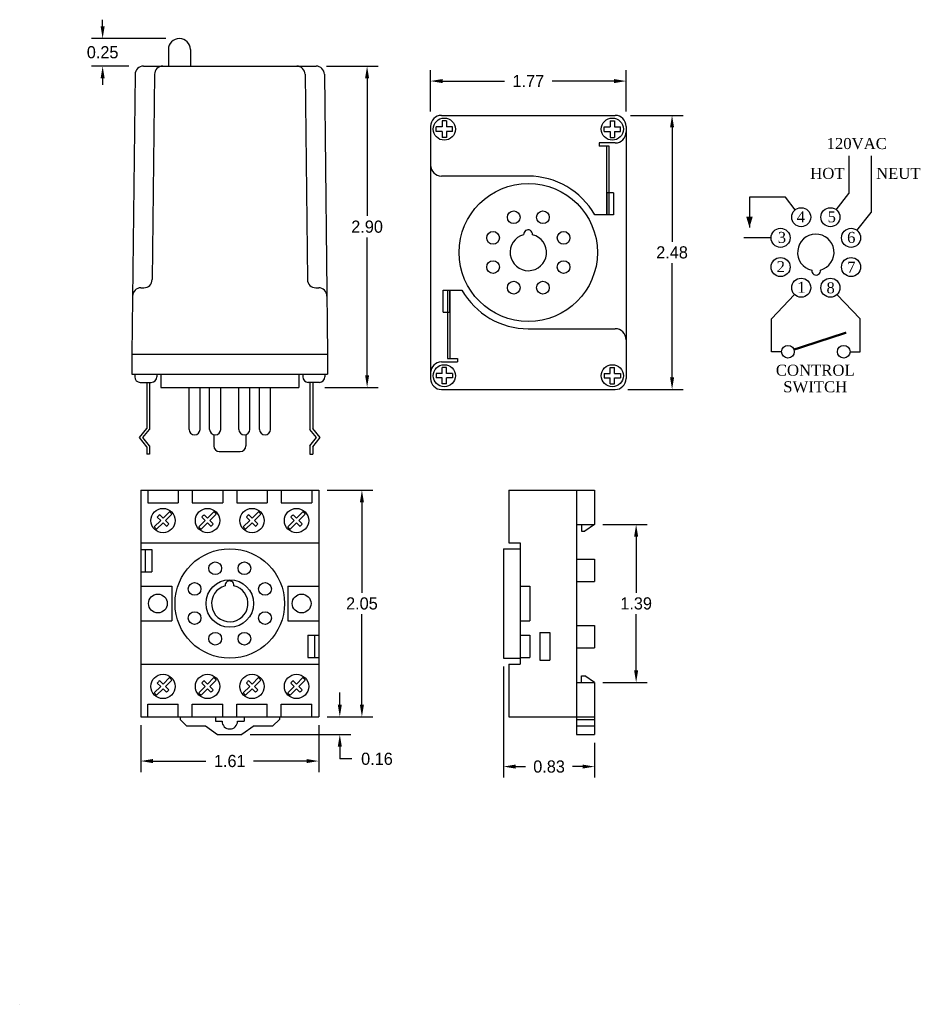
# Model space of a CAD drawing. Extents: x 0 to 8.1, y 0 to 8.91.
import ezdxf
from ezdxf.enums import TextEntityAlignment as Align

# ---------------------------------------------------------------- set-up
doc = ezdxf.new("R2010")
doc.units = 0
doc.header["$LTSCALE"] = 5
doc.header["$MEASUREMENT"] = 0
doc.layers.get('0').update_dxf_attribs({"linetype": 'CONTINUOUS'})
doc.styles.get("Standard").update_dxf_attribs({"font": 'unvr55x.ttf', "height": 0.11})
doc.styles.add('STYLE1', font='TIMES.TTF', dxfattribs={"height": 0.85})

msp = doc.modelspace()

# ---------------------------------------------------------------- linework, layer by layer
for p, q in [((0.75, 8.845), (0.75, 8.905)), ((1.322, 8.735), (0.65, 8.735)), ((1.345, 8.635), (1.345, 8.485)), ((1.545, 8.635), (1.545, 8.485)), ((0.9861, 8.485), (0.65, 8.485)), ((1.1191, 8.485), (2.6809, 8.485)), ((2.775, 8.485), (3.2419, 8.485)), ((0.75, 8.375), (0.75, 8.315)), ((1.0441, 8.4109), (1.015, 5.88)), ((1.2192, 8.4109), (1.1978, 6.5541)), ((2.5808, 8.4109), (2.6022, 6.5541)), ((2.7559, 8.4109), (2.785, 5.88)), ((3.1419, 8.375), (3.1419, 7.1296)), ((3.715, 8.075), (3.715, 8.45)), ((5.485, 8.075), (5.485, 8.45)), ((3.825, 8.35), (4.3853, 8.35)), ((5.375, 8.35), (4.8147, 8.35)), ((3.815, 8.04), (5.385, 8.04)), ((5.525, 8.04), (6, 8.04)), ((3.715, 7.94), (3.715, 5.66)), ((3.7659, 7.895), (3.7659, 7.935)), ((3.82, 7.935), (3.7659, 7.935)), ((3.82, 7.9891), (3.82, 7.935)), ((3.86, 7.9891), (3.82, 7.9891)), ((3.86, 7.9891), (3.86, 7.935)), ((3.9141, 7.935), (3.86, 7.935)), ((3.9141, 7.895), (3.9141, 7.935)), ((5.2859, 7.895), (5.2859, 7.935)), ((5.2859, 7.935), (5.34, 7.935)), ((5.34, 7.9891), (5.38, 7.9891)), ((5.34, 7.9891), (5.34, 7.935)), ((5.38, 7.9891), (5.38, 7.935)), ((5.38, 7.935), (5.4341, 7.935)), ((5.4341, 7.895), (5.4341, 7.935)), ((5.485, 7.94), (5.485, 5.66)), ((5.9, 7.93), (5.9, 6.8971)), ((3.82, 7.895), (3.7659, 7.895)), ((3.82, 7.895), (3.82, 7.8409)), ((3.86, 7.8409), (3.82, 7.8409)), ((3.9141, 7.895), (3.86, 7.895)), ((3.86, 7.895), (3.86, 7.8409)), ((5.2859, 7.895), (5.34, 7.895)), ((5.34, 7.895), (5.34, 7.8409)), ((5.34, 7.8409), (5.38, 7.8409)), ((5.38, 7.895), (5.4341, 7.895)), ((5.38, 7.895), (5.38, 7.8409)), ((5.385, 7.79), (5.24, 7.79)), ((5.24, 7.79), (5.24, 7.76)), ((5.33, 7.76), (5.24, 7.76)), ((5.31, 7.14), (5.31, 7.76)), ((5.33, 7.14), (5.33, 7.76)), ((7.5, 7.675), (7.5, 7.3317)), ((7.7, 7.675), (7.7, 7.1618)), ((4.6, 7.49), (3.815, 7.49)), ((5.31, 7.34), (5.31, 7.14)), ((5.37, 7.34), (5.31, 7.34)), ((5.37, 7.34), (5.37, 7.14)), ((7.3854, 7.1865), (7.5, 7.3317)), ((6.925, 7.3), (6.6, 7.3)), ((6.6, 7.3), (6.6, 7.025)), ((7.0146, 7.1865), (6.925, 7.3)), ((5.37, 7.14), (5.2004, 7.14)), ((5.37, 7.14), (5.31, 7.14)), ((7.5722, 6.9997), (7.7, 7.1618)), ((3.1419, 5.69), (3.1419, 6.9354)), ((6.795, 6.932), (6.55, 6.932)), ((5.9, 5.67), (5.9, 6.7029)), ((1.0961, 6.48), (1.1228, 6.48)), ((2.6772, 6.48), (2.7039, 6.48)), ((3.83, 6.26), (3.83, 6.46)), ((3.83, 6.46), (3.89, 6.46)), ((3.83, 6.46), (3.9996, 6.46)), ((3.87, 6.46), (3.87, 5.84)), ((3.89, 6.26), (3.89, 6.46)), ((3.89, 6.46), (3.89, 5.84)), ((6.8, 6.2), (7.0085, 6.4188)), ((7.6, 6.2), (7.3915, 6.4188)), ((3.83, 6.26), (3.89, 6.26)), ((6.8, 5.9), (6.8, 6.2)), ((7.6, 5.9), (7.6, 6.2)), ((4.6, 6.11), (5.385, 6.11)), ((1.015, 5.88), (1.015, 5.7)), ((1.015, 5.88), (2.785, 5.88)), ((2.785, 5.88), (2.785, 5.7)), ((6.8904, 5.9), (6.8, 5.9)), ((7.5096, 5.9), (7.6, 5.9)), ((3.815, 5.81), (3.96, 5.81)), ((3.87, 5.84), (3.96, 5.84)), ((3.96, 5.84), (3.96, 5.81)), ((1.015, 5.7), (2.785, 5.7)), ((1.04, 5.7), (1.04, 5.675)), ((1.24, 5.7), (1.24, 5.675)), ((1.275, 5.7), (1.275, 5.58)), ((2.525, 5.7), (2.525, 5.58)), ((2.56, 5.7), (2.56, 5.675)), ((2.76, 5.7), (2.76, 5.675)), ((3.7659, 5.705), (3.7659, 5.665)), ((3.82, 5.705), (3.7659, 5.705)), ((3.86, 5.7591), (3.82, 5.7591)), ((3.82, 5.705), (3.82, 5.7591)), ((3.86, 5.705), (3.86, 5.7591)), ((3.9141, 5.705), (3.86, 5.705)), ((3.9141, 5.705), (3.9141, 5.665)), ((5.2859, 5.705), (5.34, 5.705)), ((5.2859, 5.705), (5.2859, 5.665)), ((5.34, 5.7591), (5.38, 5.7591)), ((5.34, 5.705), (5.34, 5.7591)), ((5.38, 5.705), (5.38, 5.7591)), ((5.38, 5.705), (5.4341, 5.705)), ((5.4341, 5.705), (5.4341, 5.665)), ((1.09, 5.625), (1.19, 5.625)), ((1.15, 5.625), (1.15, 5.2088)), ((1.175, 5.625), (1.175, 5.2)), ((2.71, 5.625), (2.61, 5.625)), ((2.625, 5.625), (2.625, 5.2)), ((2.65, 5.625), (2.65, 5.2088)), ((3.82, 5.665), (3.7659, 5.665)), ((3.82, 5.6109), (3.82, 5.665)), ((3.86, 5.6109), (3.82, 5.6109)), ((3.9141, 5.665), (3.86, 5.665)), ((3.86, 5.6109), (3.86, 5.665)), ((5.2859, 5.665), (5.34, 5.665)), ((5.34, 5.6109), (5.34, 5.665)), ((5.34, 5.6109), (5.38, 5.6109)), ((5.38, 5.6109), (5.38, 5.665)), ((5.38, 5.665), (5.4341, 5.665)), ((1.275, 5.58), (2.525, 5.58)), ((1.5313, 5.2), (1.5313, 5.58)), ((1.6313, 5.2), (1.6313, 5.58)), ((1.718, 5.2), (1.718, 5.58)), ((1.818, 5.2), (1.818, 5.58)), ((1.982, 5.2), (1.982, 5.58)), ((2.082, 5.2), (2.082, 5.58)), ((2.1687, 5.2), (2.1687, 5.58)), ((2.2687, 5.2), (2.2687, 5.58)), ((2.7594, 5.58), (3.2419, 5.58)), ((3.815, 5.56), (5.385, 5.56)), ((5.5, 5.56), (6, 5.56)), ((1.083, 5.125), (1.15, 5.2088)), ((1.115, 5.125), (1.175, 5.2)), ((2.685, 5.125), (2.625, 5.2)), ((2.717, 5.125), (2.65, 5.2088)), ((1.15, 5.0412), (1.083, 5.125)), ((1.175, 5.05), (1.115, 5.125)), ((1.755, 5.1517), (1.755, 5.05)), ((2.045, 5.1517), (2.045, 5.05)), ((2.625, 5.05), (2.685, 5.125)), ((2.65, 5.0412), (2.717, 5.125)), ((1.15, 5.0412), (1.15, 4.975)), ((1.175, 5.05), (1.175, 4.975)), ((1.805, 5), (1.995, 5)), ((2.625, 5.05), (2.625, 4.975)), ((2.65, 5.0412), (2.65, 4.975)), ((1.175, 4.975), (1.15, 4.975)), ((2.625, 4.975), (2.65, 4.975)), ((1.095, 4.65), (1.095, 2.6)), ((1.095, 4.65), (2.705, 4.65)), ((1.1587, 4.65), (1.1587, 4.535)), ((1.4337, 4.65), (1.4337, 4.535)), ((1.5612, 4.65), (1.5612, 4.535)), ((1.8362, 4.65), (1.8362, 4.535)), ((1.9637, 4.65), (1.9637, 4.535)), ((2.2387, 4.65), (2.2387, 4.535)), ((2.3662, 4.65), (2.3662, 4.535)), ((2.6412, 4.65), (2.6412, 4.535)), ((2.705, 4.65), (2.705, 2.6)), ((2.78, 4.65), (3.195, 4.65)), ((4.425, 4.65), (5.2, 4.65)), ((4.425, 4.65), (4.425, 4.175)), ((5.035, 4.65), (5.035, 2.44)), ((5.2, 4.65), (5.2, 4.34)), ((1.1587, 4.535), (1.4337, 4.535)), ((1.2962, 4.3962), (1.3542, 4.4542)), ((1.5612, 4.535), (1.8362, 4.535)), ((1.6987, 4.3962), (1.7567, 4.4542)), ((1.9637, 4.535), (2.2387, 4.535)), ((2.1012, 4.3962), (2.1592, 4.4542)), ((2.3662, 4.535), (2.6412, 4.535)), ((2.5037, 4.3962), (2.5617, 4.4542)), ((3.095, 4.54), (3.095, 3.7221)), ((1.217, 4.317), (1.275, 4.375)), ((1.2448, 4.4052), (1.275, 4.375)), ((1.266, 4.4264), (1.2962, 4.3962)), ((1.3175, 4.375), (1.3755, 4.433)), ((1.3175, 4.375), (1.3477, 4.3448)), ((1.6195, 4.317), (1.6775, 4.375)), ((1.6473, 4.4052), (1.6775, 4.375)), ((1.6685, 4.4264), (1.6987, 4.3962)), ((1.72, 4.375), (1.778, 4.433)), ((1.72, 4.375), (1.7502, 4.3448)), ((2.022, 4.317), (2.08, 4.375)), ((2.0498, 4.4052), (2.08, 4.375)), ((2.071, 4.4264), (2.1012, 4.3962)), ((2.1225, 4.375), (2.1805, 4.433)), ((2.1225, 4.375), (2.1527, 4.3448)), ((2.4245, 4.317), (2.4825, 4.375)), ((2.4523, 4.4052), (2.4825, 4.375)), ((2.4735, 4.4264), (2.5037, 4.3962)), ((2.525, 4.375), (2.583, 4.433)), ((2.525, 4.375), (2.5552, 4.3448)), ((1.2383, 4.2958), (1.2962, 4.3538)), ((1.2962, 4.3538), (1.3265, 4.3236)), ((1.6408, 4.2958), (1.6987, 4.3538)), ((1.6987, 4.3538), (1.729, 4.3236)), ((2.0433, 4.2958), (2.1012, 4.3538)), ((2.1012, 4.3538), (2.1315, 4.3236)), ((2.4458, 4.2958), (2.5037, 4.3538)), ((2.5037, 4.3538), (2.534, 4.3236)), ((5.035, 4.34), (5.2, 4.34)), ((5.08, 4.34), (5.08, 4.28)), ((5.08, 4.28), (5.11, 4.28)), ((5.2, 4.34), (5.11, 4.28)), ((5.275, 4.34), (5.675, 4.34)), ((5.575, 4.23), (5.575, 3.7221)), ((1.095, 4.175), (2.705, 4.175)), ((1.095, 4.112), (1.195, 4.112)), ((1.135, 4.112), (1.135, 3.912)), ((1.195, 4.112), (1.195, 3.912)), ((4.375, 4.12), (4.525, 4.12)), ((4.375, 4.12), (4.375, 3.13)), ((4.425, 4.175), (4.525, 4.175)), ((4.525, 4.175), (4.525, 3.075)), ((5.035, 4.025), (5.2, 4.025)), ((5.2, 4.025), (5.2, 3.825)), ((1.095, 3.912), (1.195, 3.912)), ((1.095, 3.782), (1.375, 3.782)), ((1.375, 3.782), (1.375, 3.468)), ((2.425, 3.782), (2.425, 3.468)), ((2.425, 3.782), (2.705, 3.782)), ((4.525, 3.782), (4.615, 3.782)), ((4.615, 3.782), (4.615, 3.468)), ((5.035, 3.825), (5.2, 3.825)), ((3.095, 2.71), (3.095, 3.5279)), ((5.575, 3.02), (5.575, 3.5279)), ((1.095, 3.468), (1.375, 3.468)), ((2.425, 3.468), (2.705, 3.468)), ((4.525, 3.468), (4.615, 3.468)), ((5.035, 3.425), (5.2, 3.425)), ((5.2, 3.425), (5.2, 3.225)), ((2.605, 3.338), (2.605, 3.138)), ((2.605, 3.338), (2.705, 3.338)), ((2.665, 3.338), (2.665, 3.138)), ((4.525, 3.338), (4.615, 3.338)), ((4.615, 3.338), (4.615, 3.138)), ((4.7033, 3.363), (4.7933, 3.363)), ((4.7033, 3.363), (4.7033, 3.113)), ((4.7933, 3.363), (4.7933, 3.113)), ((5.035, 3.225), (5.2, 3.225)), ((2.605, 3.138), (2.705, 3.138)), ((4.375, 3.13), (4.525, 3.13)), ((4.525, 3.138), (4.615, 3.138)), ((1.095, 3.075), (2.705, 3.075)), ((4.375, 3.055), (4.375, 2.05)), ((4.425, 3.075), (4.525, 3.075)), ((4.425, 3.075), (4.425, 2.6)), ((4.7033, 3.113), (4.7933, 3.113)), ((1.2962, 2.8962), (1.3542, 2.9542)), ((1.6987, 2.8962), (1.7567, 2.9542)), ((2.1012, 2.8962), (2.1592, 2.9542)), ((2.5037, 2.8962), (2.5617, 2.9542)), ((5.08, 2.97), (5.11, 2.97)), ((5.08, 2.91), (5.08, 2.97)), ((5.2, 2.91), (5.11, 2.97)), ((1.217, 2.817), (1.275, 2.875)), ((1.2383, 2.7958), (1.2962, 2.8538)), ((1.2448, 2.9052), (1.275, 2.875)), ((1.266, 2.9264), (1.2962, 2.8962)), ((1.2962, 2.8538), (1.3265, 2.8236)), ((1.3175, 2.875), (1.3755, 2.933)), ((1.3175, 2.875), (1.3477, 2.8448)), ((1.6195, 2.817), (1.6775, 2.875)), ((1.6408, 2.7958), (1.6987, 2.8538)), ((1.6473, 2.9052), (1.6775, 2.875)), ((1.6685, 2.9264), (1.6987, 2.8962)), ((1.6987, 2.8538), (1.729, 2.8236)), ((1.72, 2.875), (1.778, 2.933)), ((1.72, 2.875), (1.7502, 2.8448)), ((2.022, 2.817), (2.08, 2.875)), ((2.0433, 2.7958), (2.1012, 2.8538)), ((2.0498, 2.9052), (2.08, 2.875)), ((2.071, 2.9264), (2.1012, 2.8962)), ((2.1012, 2.8538), (2.1315, 2.8236)), ((2.1225, 2.875), (2.1805, 2.933)), ((2.1225, 2.875), (2.1527, 2.8448)), ((2.4245, 2.817), (2.4825, 2.875)), ((2.4458, 2.7958), (2.5037, 2.8538)), ((2.4523, 2.9052), (2.4825, 2.875)), ((2.4735, 2.9264), (2.5037, 2.8962)), ((2.5037, 2.8538), (2.534, 2.8236)), ((2.525, 2.875), (2.583, 2.933)), ((2.525, 2.875), (2.5552, 2.8448)), ((5.035, 2.91), (5.2, 2.91)), ((5.2, 2.91), (5.2, 2.44)), ((5.275, 2.91), (5.675, 2.91)), ((2.895, 2.71), (2.895, 2.82)), ((1.1587, 2.715), (1.4337, 2.715)), ((1.1587, 2.6), (1.1587, 2.715)), ((1.4337, 2.6), (1.4337, 2.715)), ((1.5612, 2.6), (1.5612, 2.715)), ((1.5612, 2.715), (1.8362, 2.715)), ((1.8362, 2.6), (1.8362, 2.715)), ((1.9637, 2.6), (1.9637, 2.715)), ((1.9637, 2.715), (2.2387, 2.715)), ((2.2387, 2.6), (2.2387, 2.715)), ((2.3662, 2.715), (2.6412, 2.715)), ((2.3662, 2.6), (2.3662, 2.715)), ((2.6412, 2.6), (2.6412, 2.715)), ((1.095, 2.6), (2.705, 2.6)), ((1.45, 2.6), (1.45, 2.575)), ((1.77, 2.6), (1.77, 2.56)), ((2.03, 2.6), (2.03, 2.56)), ((2.35, 2.6), (2.35, 2.575)), ((2.78, 2.6), (3.195, 2.6)), ((2.78, 2.6), (2.995, 2.6)), ((4.425, 2.6), (5.2, 2.6)), ((1.095, 2.525), (1.095, 2.1)), ((1.45, 2.575), (1.51, 2.52)), ((1.51, 2.52), (1.68, 2.52)), ((1.68, 2.52), (1.79, 2.44)), ((1.77, 2.56), (1.83, 2.56)), ((1.97, 2.56), (2.03, 2.56)), ((2.12, 2.52), (2.01, 2.44)), ((2.12, 2.52), (2.29, 2.52)), ((2.35, 2.575), (2.29, 2.52)), ((2.705, 2.525), (2.705, 2.1)), ((5.035, 2.575), (5.2, 2.575)), ((5.035, 2.52), (5.2, 2.52)), ((1.79, 2.44), (2.01, 2.44)), ((2.085, 2.44), (2.995, 2.44)), ((5.035, 2.44), (5.2, 2.44)), ((2.895, 2.33), (2.895, 2.22)), ((5.2, 2.365), (5.2, 2.05)), ((1.205, 2.2), (1.684, 2.2)), ((2.595, 2.2), (2.116, 2.2)), ((3.005, 2.22), (2.895, 2.22)), ((4.485, 2.15), (4.5746, 2.15)), ((5.09, 2.15), (5.0004, 2.15)), ((0, 0), (0.0023, 0.0008))]:
    msp.add_line(p, q)
msp.add_lwpolyline([(6.6, 7.025, 0, 0.06, 0), (6.6, 7.125, 0.06, 0.06, 0)], format="xyseb")
at = {"const_width": 0.02}
msp.add_lwpolyline([(7.002, 5.9211), (7.475, 6.075)], dxfattribs=at)
for centre, radius in [((3.84, 7.915), 0.1), ((5.36, 7.915), 0.1), ((4.6, 6.8), 0.625), ((4.468, 7.1187), 0.0575), ((4.732, 7.1187), 0.0575), ((7.068, 7.1187), 0.0862), ((7.332, 7.1187), 0.0862), ((4.2813, 6.932), 0.0575), ((4.9187, 6.932), 0.0575), ((6.8813, 6.932), 0.0862), ((7.5187, 6.932), 0.0862), ((4.2813, 6.668), 0.0575), ((4.9187, 6.668), 0.0575), ((6.8813, 6.668), 0.0862), ((7.5187, 6.668), 0.0862), ((4.468, 6.4813), 0.0575), ((4.732, 6.4813), 0.0575), ((7.068, 6.4813), 0.0862), ((7.332, 6.4813), 0.0862), ((6.9478, 5.9017), 0.0575), ((7.4522, 5.9017), 0.0575), ((3.84, 5.685), 0.1), ((5.36, 5.685), 0.1), ((1.2962, 4.375), 0.11), ((1.6987, 4.375), 0.11), ((2.1012, 4.375), 0.11), ((2.5037, 4.375), 0.11), ((1.9, 3.625), 0.495), ((1.768, 3.9437), 0.0575), ((2.032, 3.9437), 0.0575), ((1.9, 3.625), 0.215), ((1.5813, 3.757), 0.0575), ((2.2187, 3.757), 0.0575), ((1.25, 3.625), 0.085), ((2.55, 3.625), 0.085), ((1.5813, 3.493), 0.0575), ((2.2187, 3.493), 0.0575), ((1.768, 3.3063), 0.0575), ((2.032, 3.3063), 0.0575), ((1.2962, 2.875), 0.11), ((1.6987, 2.875), 0.11), ((2.1012, 2.875), 0.11), ((2.5037, 2.875), 0.11)]:
    msp.add_circle(centre, radius)
for centre, radius, start, end in [((1.445, 8.635), 0.1, 0, 180), ((1.1191, 8.41), 0.075, 90, 179.34019), ((1.2942, 8.41), 0.075, 90, 179.34019), ((2.5058, 8.41), 0.075, 0.65981, 90), ((2.6809, 8.41), 0.075, 0.65981, 90), ((3.815, 7.94), 0.1, 90, 180), ((5.385, 7.94), 0.1, 0, 90), ((5.385, 7.89), 0.1, 270, 0), ((3.815, 7.59), 0.1, 180, 270), ((4.6, 6.8), 0.69, 29.52173, 90), ((4.6, 6.8), 0.165, 104.80217, 76.90994), ((4.5975, 6.9644), 0.04, 354.66244, 187.04967), ((7.2, 6.8), 0.165, 284.80217, 256.90994), ((7.2025, 6.6356), 0.04, 174.66244, 7.04967), ((1.1228, 6.555), 0.075, 270, 359.34019), ((2.6772, 6.555), 0.075, 180.65981, 270), ((1.0961, 6.405), 0.075, 90, 179.34019), ((2.7039, 6.405), 0.075, 0.65981, 90), ((4.6, 6.8), 0.69, 209.52173, 270), ((5.385, 6.01), 0.1, 0, 90), ((3.815, 5.71), 0.1, 90, 180), ((1.09, 5.675), 0.05, 180, 270), ((1.19, 5.675), 0.05, 270, 0), ((2.61, 5.675), 0.05, 180, 270), ((2.71, 5.675), 0.05, 270, 0), ((3.815, 5.66), 0.1, 180, 270), ((5.385, 5.66), 0.1, 270, 0), ((1.5813, 5.2), 0.05, 180, 0), ((1.768, 5.2), 0.05, 180, 0), ((2.032, 5.2), 0.05, 180, 0), ((2.2187, 5.2), 0.05, 180, 0), ((1.805, 5.05), 0.05, 180, 270), ((1.995, 5.05), 0.05, 270, 0), ((1.2962, 4.375), 0.0982, 36.21065, 53.78935), ((1.6987, 4.375), 0.0982, 36.21065, 53.78935), ((2.1012, 4.375), 0.0982, 36.21065, 53.78935), ((2.5037, 4.375), 0.0982, 36.21065, 53.78935), ((1.2962, 4.375), 0.0597, 120.43662, 149.56338), ((1.6987, 4.375), 0.0597, 120.43662, 149.56338), ((2.1012, 4.375), 0.0597, 120.43662, 149.56338), ((2.5037, 4.375), 0.0597, 120.43662, 149.56338), ((1.2962, 4.375), 0.0982, 216.21065, 233.78935), ((1.2962, 4.375), 0.0597, 300.43662, 329.56338), ((1.6987, 4.375), 0.0982, 216.21065, 233.78935), ((1.6987, 4.375), 0.0597, 300.43662, 329.56338), ((2.1012, 4.375), 0.0982, 216.21065, 233.78935), ((2.1012, 4.375), 0.0597, 300.43662, 329.56338), ((2.5037, 4.375), 0.0982, 216.21065, 233.78935), ((2.5037, 4.375), 0.0597, 300.43662, 329.56338), ((1.8975, 3.7894), 0.04, 354.66244, 187.04967), ((1.9, 3.625), 0.165, 104.80217, 76.90994), ((1.2962, 2.875), 0.0982, 36.21065, 53.78935), ((1.6987, 2.875), 0.0982, 36.21065, 53.78935), ((2.1012, 2.875), 0.0982, 36.21065, 53.78935), ((2.5037, 2.875), 0.0982, 36.21065, 53.78935), ((1.2962, 2.875), 0.0597, 120.43662, 149.56338), ((1.6987, 2.875), 0.0597, 120.43662, 149.56338), ((2.1012, 2.875), 0.0597, 120.43662, 149.56338), ((2.5037, 2.875), 0.0597, 120.43662, 149.56338), ((1.2962, 2.875), 0.0982, 216.21065, 233.78935), ((1.2962, 2.875), 0.0597, 300.43662, 329.56338), ((1.6987, 2.875), 0.0982, 216.21065, 233.78935), ((1.6987, 2.875), 0.0597, 300.43662, 329.56338), ((2.1012, 2.875), 0.0982, 216.21065, 233.78935), ((2.1012, 2.875), 0.0597, 300.43662, 329.56338), ((2.5037, 2.875), 0.0982, 216.21065, 233.78935), ((2.5037, 2.875), 0.0597, 300.43662, 329.56338), ((1.9, 2.56), 0.07, 180, 0)]:
    msp.add_arc(centre, radius, start, end)
for points in [[(0.7317, 8.845), (0.7683, 8.845), (0.75, 8.735)], [(0.7317, 8.375), (0.7683, 8.375), (0.75, 8.485)], [(3.1236, 8.375), (3.1602, 8.375), (3.1419, 8.485)], [(3.825, 8.3683), (3.825, 8.3317), (3.715, 8.35)], [(5.375, 8.3683), (5.375, 8.3317), (5.485, 8.35)], [(5.8817, 7.93), (5.9183, 7.93), (5.9, 8.04)], [(3.1236, 5.69), (3.1602, 5.69), (3.1419, 5.58)], [(5.8817, 5.67), (5.9183, 5.67), (5.9, 5.56)], [(3.0767, 4.54), (3.1133, 4.54), (3.095, 4.65)], [(5.5567, 4.23), (5.5933, 4.23), (5.575, 4.34)], [(5.5567, 3.02), (5.5933, 3.02), (5.575, 2.91)], [(2.8767, 2.71), (2.9133, 2.71), (2.895, 2.6)], [(3.0767, 2.71), (3.1133, 2.71), (3.095, 2.6)], [(2.8767, 2.33), (2.9133, 2.33), (2.895, 2.44)], [(1.205, 2.2183), (1.205, 2.1817), (1.095, 2.2)], [(2.595, 2.2183), (2.595, 2.1817), (2.705, 2.2)], [(4.485, 2.1683), (4.485, 2.1317), (4.375, 2.15)], [(5.09, 2.1683), (5.09, 2.1317), (5.2, 2.15)]]:
    msp.add_solid(points)

# ---------------------------------------------------------------- texts
at = {"color": 7, "style": 'STYLE1'}
for s, p in [('120VAC', (7.57, 7.735)), ('4', (7.065, 7.0725)), ('5', (7.3441, 7.0725)), ('3', (6.8933, 6.8858)), ('6', (7.5208, 6.8858)), ('2', (6.8833, 6.6217)), ('7', (7.5208, 6.6167)), ('1', (7.07, 6.435)), ('8', (7.3341, 6.43)), ('CONTROL', (7.195, 5.685)), ('SWITCH', (7.195, 5.535))]:
    msp.add_text(s, height=0.1, dxfattribs=at).set_placement(p, align=Align.CENTER)
msp.add_text('HOT', height=0.1, dxfattribs=at).set_placement((7.46, 7.435), align=Align.BOTTOM_RIGHT)
msp.add_text('NEUT', height=0.1, dxfattribs=at).set_placement((7.745, 7.435), align=Align.BOTTOM_LEFT)
at = {"char_height": 0.11, "attachment_point": 5}
for s, insert in [('\\A1;0.25', (0.75, 8.61)), ('\\A1;1.77', (4.6, 8.35)), ('\\A1;2.90', (3.1419, 7.0325)), ('\\A1;2.48', (5.9, 6.8)), ('\\A1;2.05', (3.095, 3.625)), ('1.39', (5.575, 3.625)), ('\\A1;1.61', (1.9, 2.2)), ('\\A1;0.16', (3.2311, 2.22)), ('\\A1;0.83', (4.7875, 2.15))]:
    msp.add_mtext(s, dxfattribs=dict(at, insert=insert))

doc.saveas('drawing.dxf')
